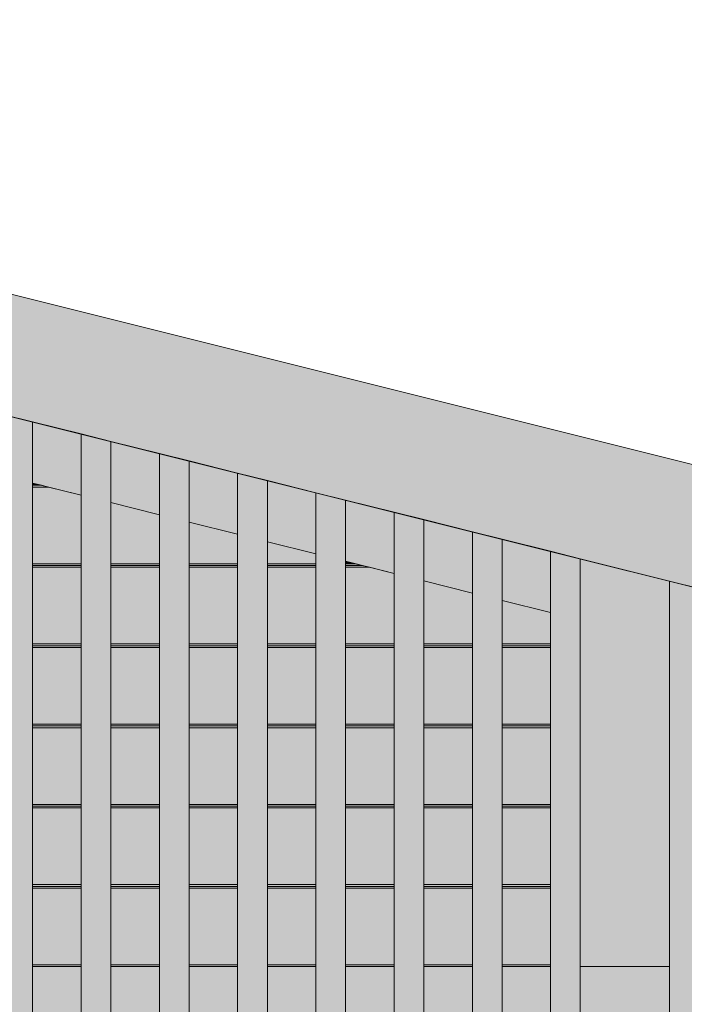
# Model space of a CAD drawing. Header units: millimetres. Extents: x 0 to 1517, y -116 to 725.
# Tile 151 of 256: x 765 to 776, y 307 to 323. Entities that reach past the tile are written whole.
import ezdxf

# ---------------------------------------------------------------- set-up
doc = ezdxf.new("R2010")
doc.units = ezdxf.units.MM
doc.layers.add('Ech.1_100', color=7, linetype='Continuous')
doc.styles.add('tahoma-z-r', font='txt', dxfattribs={"width": 0.704918})
doc.dimstyles.new('ISO-25', dxfattribs={"dimtxt": 2.5, "dimasz": 2.5, "dimexe": 1.25, "dimexo": 0.625, "dimtad": 1, "dimtxsty": 'Standard', "dimcen": 2.5, "dimadec": 0, "dimazin": 0, "dimtfac": 1, "dimtmove": 0, "dimatfit": 3, "dimfxl": 1, "dimarcsym": 0})

# ---------------------------------------------------------------- blocks, each defined once
blk = doc.blocks.new('cw-dimension-symbol2')
at = {"color": 0, "linetype": 'Continuous', "lineweight": -2}
for p, q in [((-0.5, -0.5), (0.5, 0.5)), ((-1, 0), (1, 0))]:
    blk.add_line(p, q, dxfattribs=at)
blk = doc.blocks.new('*D91')
at = {"layer": 'Defpoints', "color": 0}
for p in [(735.971, 334.007), (872.956, 301.823), (872.471, 299.882)]:
    blk.add_point(p, dxfattribs=at)
at = {"layer": 'Ech.1_100', "color": 0, "linetype": 'Continuous', "lineweight": -2}
for p, q in [((735.971, 334.007), (736.602, 336.53)), ((737.038, 335.802), (872.374, 301.968)), ((872.471, 299.882), (873.102, 302.405))]:
    blk.add_line(p, q, dxfattribs=at)
at = {"layer": 'Ech.1_100', "color": 0, "lineweight": -2, "xscale": 0.6000000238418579, "yscale": 0.6000000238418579, "zscale": 0.6000000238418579}
for p, rotation in [((736.456, 335.948), 165.9637565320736), ((872.956, 301.823), 345.9637565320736)]:
    blk.add_blockref('cw-dimension-symbol2', p, dxfattribs=dict(at, rotation=rotation))
at = {"layer": 'Ech.1_100', "color": 7, "linetype": 'Continuous', "lineweight": 5, "insert": (805.252, 321.068), "char_height": 2.5, "attachment_point": 5, "rotation": 345.9638, "style": 'tahoma-z-r'}
blk.add_mtext('14.07', dxfattribs=at)

msp = doc.modelspace()

# ---------------------------------------------------------------- hatches: boundary and pattern name
at = {"layer": 'Ech.1_100', "linetype": 'Continuous', "lineweight": 5, "true_color": 0xf7e0b3, "transparency": 33554687}
msp.add_hatch(color=254, dxfattribs=at).paths.add_polyline_path([(734.857, 324.227), (868.368, 290.849), (868.853, 292.789), (735.342, 326.167), (734.857, 324.227)])
at = {"layer": 'Ech.1_100', "linetype": 'Continuous', "lineweight": 5, "true_color": 0xeaddd7, "transparency": 33554687}
for points in [[(764.363, 293.15), (764.863, 293.15), (764.863, 316.725), (764.363, 316.85), (764.363, 293.15)], [(765.68, 293.15), (766.18, 293.15), (766.18, 316.396), (765.68, 316.521), (765.68, 293.15)], [(766.997, 293.15), (767.497, 293.15), (767.497, 316.067), (766.997, 316.192), (766.997, 293.15)], [(768.313, 293.15), (768.813, 293.15), (768.813, 315.737), (768.313, 315.862), (768.313, 293.15)], [(769.63, 293.15), (770.13, 293.15), (770.13, 315.408), (769.63, 315.533), (769.63, 293.15)], [(770.947, 293.15), (771.447, 293.15), (771.447, 315.079), (770.947, 315.204), (770.947, 293.15)], [(772.263, 293.15), (772.763, 293.15), (772.763, 314.75), (772.263, 314.875), (772.263, 293.15)], [(773.58, 293.15), (774.08, 293.15), (774.08, 314.421), (773.58, 314.546), (773.58, 293.15)], [(775.58, 290.857), (776.08, 290.857), (776.08, 313.921), (775.58, 314.046), (775.58, 290.857)]]:
    msp.add_hatch(color=254, dxfattribs=at).paths.add_polyline_path(points)
at = {"layer": 'Ech.1_100', "linetype": 'Continuous', "lineweight": 5, "true_color": 0xd4c4b3, "transparency": 33554687}
for points in [[(764.863, 315.694), (765.68, 315.49), (765.68, 316.521), (764.863, 316.725), (764.863, 315.694)], [(766.997, 316.192), (766.18, 316.396), (766.18, 315.365), (766.997, 315.161), (766.997, 316.192)], [(767.497, 315.036), (768.313, 314.832), (768.313, 315.862), (767.497, 316.067), (767.497, 315.036)], [(768.813, 314.707), (769.63, 314.503), (769.63, 315.533), (768.813, 315.737), (768.813, 314.707)], [(770.13, 314.378), (770.947, 314.173), (770.947, 315.204), (770.13, 315.408), (770.13, 314.378)], [(772.263, 314.875), (771.447, 315.079), (771.447, 314.048), (772.263, 313.844), (772.263, 314.875)], [(773.58, 314.546), (772.763, 314.75), (772.763, 313.719), (773.58, 313.515), (773.58, 314.546)], [(764.863, 306.357), (765.68, 306.357), (765.68, 307.557), (764.863, 307.557), (764.863, 306.357)], [(766.18, 306.357), (766.997, 306.357), (766.997, 307.557), (766.18, 307.557), (766.18, 306.357)], [(767.497, 306.357), (768.313, 306.357), (768.313, 307.557), (767.497, 307.557), (767.497, 306.357)], [(768.813, 306.357), (769.63, 306.357), (769.63, 307.557), (768.813, 307.557), (768.813, 306.357)], [(770.13, 306.357), (770.947, 306.357), (770.947, 307.557), (770.13, 307.557), (770.13, 306.357)], [(771.447, 306.357), (772.263, 306.357), (772.263, 307.557), (771.447, 307.557), (771.447, 306.357)], [(773.58, 307.557), (772.763, 307.557), (772.763, 306.357), (773.58, 306.357), (773.58, 307.557)], [(775.58, 307.557), (774.08, 307.557), (774.08, 306.357), (775.58, 306.357), (775.58, 307.557)]]:
    msp.add_hatch(color=9, dxfattribs=at).paths.add_polyline_path(points)
at = {"layer": 'Ech.1_100', "linetype": 'Continuous', "lineweight": 5, "true_color": 0xeae1d7, "transparency": 33554687}
for points in [[(764.863, 315.687), (764.891, 315.687), (764.863, 315.694), (764.863, 315.687)], [(764.863, 315.657), (765.011, 315.657), (764.891, 315.687), (764.863, 315.687), (764.863, 315.657)], [(764.863, 315.627), (765.131, 315.627), (765.011, 315.657), (764.863, 315.657), (764.863, 315.627)], [(764.863, 314.337), (765.68, 314.337), (765.68, 315.49), (765.131, 315.627), (764.863, 315.627), (764.863, 314.337)], [(766.18, 314.337), (766.997, 314.337), (766.997, 315.161), (766.18, 315.365), (766.18, 314.337)], [(767.497, 314.337), (768.313, 314.337), (768.313, 314.832), (767.497, 315.036), (767.497, 314.337)], [(768.813, 314.337), (769.63, 314.337), (769.63, 314.503), (768.813, 314.707), (768.813, 314.337)], [(764.863, 314.307), (765.68, 314.307), (765.68, 314.337), (764.863, 314.337), (764.863, 314.307)], [(766.18, 314.307), (766.997, 314.307), (766.997, 314.337), (766.18, 314.337), (766.18, 314.307)], [(767.497, 314.307), (768.313, 314.307), (768.313, 314.337), (767.497, 314.337), (767.497, 314.307)], [(768.813, 314.307), (769.63, 314.307), (769.63, 314.337), (768.813, 314.337), (768.813, 314.307)], [(770.13, 314.337), (770.291, 314.337), (770.13, 314.378), (770.13, 314.337)], [(770.13, 314.307), (770.411, 314.307), (770.291, 314.337), (770.13, 314.337), (770.13, 314.307)], [(764.863, 314.277), (765.68, 314.277), (765.68, 314.307), (764.863, 314.307), (764.863, 314.277)], [(765.68, 314.277), (764.863, 314.277), (764.863, 312.987), (765.68, 312.987), (765.68, 314.277)], [(766.18, 314.277), (766.997, 314.277), (766.997, 314.307), (766.18, 314.307), (766.18, 314.277)], [(766.997, 314.277), (766.18, 314.277), (766.18, 312.987), (766.997, 312.987), (766.997, 314.277)], [(767.497, 314.277), (768.313, 314.277), (768.313, 314.307), (767.497, 314.307), (767.497, 314.277)], [(768.313, 314.277), (767.497, 314.277), (767.497, 312.987), (768.313, 312.987), (768.313, 314.277)], [(768.813, 314.277), (769.63, 314.277), (769.63, 314.307), (768.813, 314.307), (768.813, 314.277)], [(769.63, 314.277), (768.813, 314.277), (768.813, 312.987), (769.63, 312.987), (769.63, 314.277)], [(770.13, 314.277), (770.531, 314.277), (770.411, 314.307), (770.13, 314.307), (770.13, 314.277)], [(770.13, 312.987), (770.947, 312.987), (770.947, 314.173), (770.531, 314.277), (770.13, 314.277), (770.13, 312.987)], [(771.447, 312.987), (772.263, 312.987), (772.263, 313.844), (771.447, 314.048), (771.447, 312.987)], [(772.763, 312.987), (773.58, 312.987), (773.58, 313.515), (772.763, 313.719), (772.763, 312.987)], [(764.863, 312.957), (765.68, 312.957), (765.68, 312.987), (764.863, 312.987), (764.863, 312.957)], [(764.863, 312.927), (765.68, 312.927), (765.68, 312.957), (764.863, 312.957), (764.863, 312.927)], [(765.68, 312.927), (764.863, 312.927), (764.863, 311.637), (765.68, 311.637), (765.68, 312.927)], [(766.18, 312.957), (766.997, 312.957), (766.997, 312.987), (766.18, 312.987), (766.18, 312.957)], [(766.18, 312.927), (766.997, 312.927), (766.997, 312.957), (766.18, 312.957), (766.18, 312.927)], [(766.997, 312.927), (766.18, 312.927), (766.18, 311.637), (766.997, 311.637), (766.997, 312.927)], [(767.497, 312.957), (768.313, 312.957), (768.313, 312.987), (767.497, 312.987), (767.497, 312.957)], [(767.497, 312.927), (768.313, 312.927), (768.313, 312.957), (767.497, 312.957), (767.497, 312.927)], [(768.313, 312.927), (767.497, 312.927), (767.497, 311.637), (768.313, 311.637), (768.313, 312.927)], [(768.813, 312.957), (769.63, 312.957), (769.63, 312.987), (768.813, 312.987), (768.813, 312.957)], [(768.813, 312.927), (769.63, 312.927), (769.63, 312.957), (768.813, 312.957), (768.813, 312.927)], [(769.63, 312.927), (768.813, 312.927), (768.813, 311.637), (769.63, 311.637), (769.63, 312.927)], [(770.13, 312.957), (770.947, 312.957), (770.947, 312.987), (770.13, 312.987), (770.13, 312.957)], [(770.13, 312.927), (770.947, 312.927), (770.947, 312.957), (770.13, 312.957), (770.13, 312.927)], [(770.947, 312.927), (770.13, 312.927), (770.13, 311.637), (770.947, 311.637), (770.947, 312.927)], [(771.447, 312.957), (772.263, 312.957), (772.263, 312.987), (771.447, 312.987), (771.447, 312.957)], [(771.447, 312.927), (772.263, 312.927), (772.263, 312.957), (771.447, 312.957), (771.447, 312.927)], [(772.263, 312.927), (771.447, 312.927), (771.447, 311.637), (772.263, 311.637), (772.263, 312.927)], [(772.763, 312.957), (773.58, 312.957), (773.58, 312.987), (772.763, 312.987), (772.763, 312.957)], [(772.763, 312.927), (773.58, 312.927), (773.58, 312.957), (772.763, 312.957), (772.763, 312.927)], [(773.58, 312.927), (772.763, 312.927), (772.763, 311.637), (773.58, 311.637), (773.58, 312.927)], [(764.863, 311.607), (765.68, 311.607), (765.68, 311.637), (764.863, 311.637), (764.863, 311.607)], [(764.863, 311.577), (765.68, 311.577), (765.68, 311.607), (764.863, 311.607), (764.863, 311.577)], [(765.68, 311.577), (764.863, 311.577), (764.863, 310.287), (765.68, 310.287), (765.68, 311.577)], [(766.18, 311.607), (766.997, 311.607), (766.997, 311.637), (766.18, 311.637), (766.18, 311.607)], [(766.18, 311.577), (766.997, 311.577), (766.997, 311.607), (766.18, 311.607), (766.18, 311.577)], [(766.997, 311.577), (766.18, 311.577), (766.18, 310.287), (766.997, 310.287), (766.997, 311.577)], [(767.497, 311.607), (768.313, 311.607), (768.313, 311.637), (767.497, 311.637), (767.497, 311.607)], [(767.497, 311.577), (768.313, 311.577), (768.313, 311.607), (767.497, 311.607), (767.497, 311.577)], [(768.313, 311.577), (767.497, 311.577), (767.497, 310.287), (768.313, 310.287), (768.313, 311.577)], [(768.813, 311.607), (769.63, 311.607), (769.63, 311.637), (768.813, 311.637), (768.813, 311.607)], [(768.813, 311.577), (769.63, 311.577), (769.63, 311.607), (768.813, 311.607), (768.813, 311.577)], [(769.63, 311.577), (768.813, 311.577), (768.813, 310.287), (769.63, 310.287), (769.63, 311.577)], [(770.13, 311.607), (770.947, 311.607), (770.947, 311.637), (770.13, 311.637), (770.13, 311.607)], [(770.13, 311.577), (770.947, 311.577), (770.947, 311.607), (770.13, 311.607), (770.13, 311.577)], [(770.947, 311.577), (770.13, 311.577), (770.13, 310.287), (770.947, 310.287), (770.947, 311.577)], [(771.447, 311.607), (772.263, 311.607), (772.263, 311.637), (771.447, 311.637), (771.447, 311.607)], [(771.447, 311.577), (772.263, 311.577), (772.263, 311.607), (771.447, 311.607), (771.447, 311.577)], [(772.263, 311.577), (771.447, 311.577), (771.447, 310.287), (772.263, 310.287), (772.263, 311.577)], [(772.763, 311.607), (773.58, 311.607), (773.58, 311.637), (772.763, 311.637), (772.763, 311.607)], [(772.763, 311.577), (773.58, 311.577), (773.58, 311.607), (772.763, 311.607), (772.763, 311.577)], [(773.58, 311.577), (772.763, 311.577), (772.763, 310.287), (773.58, 310.287), (773.58, 311.577)], [(764.863, 310.257), (765.68, 310.257), (765.68, 310.287), (764.863, 310.287), (764.863, 310.257)], [(765.68, 310.257), (764.863, 310.257), (764.863, 310.227), (765.68, 310.227), (765.68, 310.257)], [(765.68, 310.227), (764.863, 310.227), (764.863, 308.937), (765.68, 308.937), (765.68, 310.227)], [(766.18, 310.257), (766.997, 310.257), (766.997, 310.287), (766.18, 310.287), (766.18, 310.257)], [(766.997, 310.257), (766.18, 310.257), (766.18, 310.227), (766.997, 310.227), (766.997, 310.257)], [(766.997, 310.227), (766.18, 310.227), (766.18, 308.937), (766.997, 308.937), (766.997, 310.227)], [(767.497, 310.257), (768.313, 310.257), (768.313, 310.287), (767.497, 310.287), (767.497, 310.257)], [(768.313, 310.257), (767.497, 310.257), (767.497, 310.227), (768.313, 310.227), (768.313, 310.257)], [(768.313, 310.227), (767.497, 310.227), (767.497, 308.937), (768.313, 308.937), (768.313, 310.227)], [(768.813, 310.257), (769.63, 310.257), (769.63, 310.287), (768.813, 310.287), (768.813, 310.257)], [(769.63, 310.257), (768.813, 310.257), (768.813, 310.227), (769.63, 310.227), (769.63, 310.257)], [(769.63, 310.227), (768.813, 310.227), (768.813, 308.937), (769.63, 308.937), (769.63, 310.227)], [(770.13, 310.257), (770.947, 310.257), (770.947, 310.287), (770.13, 310.287), (770.13, 310.257)], [(770.947, 310.257), (770.13, 310.257), (770.13, 310.227), (770.947, 310.227), (770.947, 310.257)], [(770.947, 310.227), (770.13, 310.227), (770.13, 308.937), (770.947, 308.937), (770.947, 310.227)], [(771.447, 310.257), (772.263, 310.257), (772.263, 310.287), (771.447, 310.287), (771.447, 310.257)], [(772.263, 310.257), (771.447, 310.257), (771.447, 310.227), (772.263, 310.227), (772.263, 310.257)], [(772.263, 310.227), (771.447, 310.227), (771.447, 308.937), (772.263, 308.937), (772.263, 310.227)], [(772.763, 310.257), (773.58, 310.257), (773.58, 310.287), (772.763, 310.287), (772.763, 310.257)], [(773.58, 310.257), (772.763, 310.257), (772.763, 310.227), (773.58, 310.227), (773.58, 310.257)], [(773.58, 310.227), (772.763, 310.227), (772.763, 308.937), (773.58, 308.937), (773.58, 310.227)], [(764.863, 308.907), (765.68, 308.907), (765.68, 308.937), (764.863, 308.937), (764.863, 308.907)], [(764.863, 308.877), (765.68, 308.877), (765.68, 308.907), (764.863, 308.907), (764.863, 308.877)], [(765.68, 308.877), (764.863, 308.877), (764.863, 307.587), (765.68, 307.587), (765.68, 308.877)], [(766.18, 308.907), (766.997, 308.907), (766.997, 308.937), (766.18, 308.937), (766.18, 308.907)], [(766.18, 308.877), (766.997, 308.877), (766.997, 308.907), (766.18, 308.907), (766.18, 308.877)], [(766.997, 308.877), (766.18, 308.877), (766.18, 307.587), (766.997, 307.587), (766.997, 308.877)], [(767.497, 308.907), (768.313, 308.907), (768.313, 308.937), (767.497, 308.937), (767.497, 308.907)], [(767.497, 308.877), (768.313, 308.877), (768.313, 308.907), (767.497, 308.907), (767.497, 308.877)], [(768.313, 308.877), (767.497, 308.877), (767.497, 307.587), (768.313, 307.587), (768.313, 308.877)], [(768.813, 308.907), (769.63, 308.907), (769.63, 308.937), (768.813, 308.937), (768.813, 308.907)], [(768.813, 308.877), (769.63, 308.877), (769.63, 308.907), (768.813, 308.907), (768.813, 308.877)], [(769.63, 308.877), (768.813, 308.877), (768.813, 307.587), (769.63, 307.587), (769.63, 308.877)], [(770.13, 308.907), (770.947, 308.907), (770.947, 308.937), (770.13, 308.937), (770.13, 308.907)], [(770.13, 308.877), (770.947, 308.877), (770.947, 308.907), (770.13, 308.907), (770.13, 308.877)], [(770.947, 308.877), (770.13, 308.877), (770.13, 307.587), (770.947, 307.587), (770.947, 308.877)], [(771.447, 308.907), (772.263, 308.907), (772.263, 308.937), (771.447, 308.937), (771.447, 308.907)], [(771.447, 308.877), (772.263, 308.877), (772.263, 308.907), (771.447, 308.907), (771.447, 308.877)], [(772.263, 308.877), (771.447, 308.877), (771.447, 307.587), (772.263, 307.587), (772.263, 308.877)], [(772.763, 308.907), (773.58, 308.907), (773.58, 308.937), (772.763, 308.937), (772.763, 308.907)], [(772.763, 308.877), (773.58, 308.877), (773.58, 308.907), (772.763, 308.907), (772.763, 308.877)], [(773.58, 308.877), (772.763, 308.877), (772.763, 307.587), (773.58, 307.587), (773.58, 308.877)], [(765.68, 307.587), (764.863, 307.587), (764.863, 307.557), (765.68, 307.557), (765.68, 307.587)], [(766.997, 307.587), (766.18, 307.587), (766.18, 307.557), (766.997, 307.557), (766.997, 307.587)], [(768.313, 307.587), (767.497, 307.587), (767.497, 307.557), (768.313, 307.557), (768.313, 307.587)], [(769.63, 307.587), (768.813, 307.587), (768.813, 307.557), (769.63, 307.557), (769.63, 307.587)], [(770.947, 307.587), (770.13, 307.587), (770.13, 307.557), (770.947, 307.557), (770.947, 307.587)], [(772.263, 307.587), (771.447, 307.587), (771.447, 307.557), (772.263, 307.557), (772.263, 307.587)], [(773.58, 307.587), (772.763, 307.587), (772.763, 307.557), (773.58, 307.557), (773.58, 307.587)]]:
    msp.add_hatch(color=254, dxfattribs=at).paths.add_polyline_path(points)
at = {"layer": 'Ech.1_100', "linetype": 'Continuous', "lineweight": 5, "true_color": 0xe0c8b3, "transparency": 33554687}
msp.add_hatch(color=9, dxfattribs=at).paths.add_polyline_path([(774.08, 307.557), (775.58, 307.557), (775.58, 314.046), (774.08, 314.421), (774.08, 307.557)])

# ---------------------------------------------------------------- linework, layer by layer
at = {"layer": 'Ech.1_100', "color": 7, "linetype": 'Continuous', "lineweight": 5}
for points in [[(734.857, 324.227), (868.368, 290.849), (868.853, 292.789), (735.342, 326.167), (734.857, 324.227)], [(764.363, 293.15), (764.863, 293.15), (764.863, 316.725), (764.363, 316.85), (764.363, 293.15)], [(764.863, 315.694), (765.68, 315.49), (765.68, 316.521), (764.863, 316.725), (764.863, 315.694)], [(765.68, 293.15), (766.18, 293.15), (766.18, 316.396), (765.68, 316.521), (765.68, 293.15)], [(766.997, 316.192), (766.18, 316.396), (766.18, 315.365), (766.997, 315.161), (766.997, 316.192)], [(766.997, 293.15), (767.497, 293.15), (767.497, 316.067), (766.997, 316.192), (766.997, 293.15)], [(767.497, 315.036), (768.313, 314.832), (768.313, 315.862), (767.497, 316.067), (767.497, 315.036)], [(768.313, 293.15), (768.813, 293.15), (768.813, 315.737), (768.313, 315.862), (768.313, 293.15)], [(764.863, 315.687), (764.891, 315.687), (764.863, 315.694), (764.863, 315.687)], [(764.863, 315.657), (765.011, 315.657), (764.891, 315.687), (764.863, 315.687), (764.863, 315.657)], [(764.863, 315.627), (765.131, 315.627), (765.011, 315.657), (764.863, 315.657), (764.863, 315.627)], [(768.813, 314.707), (769.63, 314.503), (769.63, 315.533), (768.813, 315.737), (768.813, 314.707)], [(764.863, 314.337), (765.68, 314.337), (765.68, 315.49), (765.131, 315.627), (764.863, 315.627), (764.863, 314.337)], [(769.63, 293.15), (770.13, 293.15), (770.13, 315.408), (769.63, 315.533), (769.63, 293.15)], [(766.18, 314.337), (766.997, 314.337), (766.997, 315.161), (766.18, 315.365), (766.18, 314.337)], [(770.13, 314.378), (770.947, 314.173), (770.947, 315.204), (770.13, 315.408), (770.13, 314.378)], [(770.947, 293.15), (771.447, 293.15), (771.447, 315.079), (770.947, 315.204), (770.947, 293.15)], [(767.497, 314.337), (768.313, 314.337), (768.313, 314.832), (767.497, 315.036), (767.497, 314.337)], [(772.263, 314.875), (771.447, 315.079), (771.447, 314.048), (772.263, 313.844), (772.263, 314.875)], [(772.263, 293.15), (772.763, 293.15), (772.763, 314.75), (772.263, 314.875), (772.263, 293.15)], [(768.813, 314.337), (769.63, 314.337), (769.63, 314.503), (768.813, 314.707), (768.813, 314.337)], [(773.58, 314.546), (772.763, 314.75), (772.763, 313.719), (773.58, 313.515), (773.58, 314.546)], [(773.58, 293.15), (774.08, 293.15), (774.08, 314.421), (773.58, 314.546), (773.58, 293.15)], [(764.863, 314.307), (765.68, 314.307), (765.68, 314.337), (764.863, 314.337), (764.863, 314.307)], [(766.18, 314.307), (766.997, 314.307), (766.997, 314.337), (766.18, 314.337), (766.18, 314.307)], [(767.497, 314.307), (768.313, 314.307), (768.313, 314.337), (767.497, 314.337), (767.497, 314.307)], [(768.813, 314.307), (769.63, 314.307), (769.63, 314.337), (768.813, 314.337), (768.813, 314.307)], [(770.13, 314.337), (770.291, 314.337), (770.13, 314.378), (770.13, 314.337)], [(770.13, 314.307), (770.411, 314.307), (770.291, 314.337), (770.13, 314.337), (770.13, 314.307)], [(774.08, 307.557), (775.58, 307.557), (775.58, 314.046), (774.08, 314.421), (774.08, 307.557)], [(764.863, 314.277), (765.68, 314.277), (765.68, 314.307), (764.863, 314.307), (764.863, 314.277)], [(765.68, 314.277), (764.863, 314.277), (764.863, 312.987), (765.68, 312.987), (765.68, 314.277)], [(766.18, 314.277), (766.997, 314.277), (766.997, 314.307), (766.18, 314.307), (766.18, 314.277)], [(766.997, 314.277), (766.18, 314.277), (766.18, 312.987), (766.997, 312.987), (766.997, 314.277)], [(767.497, 314.277), (768.313, 314.277), (768.313, 314.307), (767.497, 314.307), (767.497, 314.277)], [(768.313, 314.277), (767.497, 314.277), (767.497, 312.987), (768.313, 312.987), (768.313, 314.277)], [(768.813, 314.277), (769.63, 314.277), (769.63, 314.307), (768.813, 314.307), (768.813, 314.277)], [(769.63, 314.277), (768.813, 314.277), (768.813, 312.987), (769.63, 312.987), (769.63, 314.277)], [(770.13, 314.277), (770.531, 314.277), (770.411, 314.307), (770.13, 314.307), (770.13, 314.277)], [(770.13, 312.987), (770.947, 312.987), (770.947, 314.173), (770.531, 314.277), (770.13, 314.277), (770.13, 312.987)], [(771.447, 312.987), (772.263, 312.987), (772.263, 313.844), (771.447, 314.048), (771.447, 312.987)], [(775.58, 290.857), (776.08, 290.857), (776.08, 313.921), (775.58, 314.046), (775.58, 290.857)], [(772.763, 312.987), (773.58, 312.987), (773.58, 313.515), (772.763, 313.719), (772.763, 312.987)], [(764.863, 312.957), (765.68, 312.957), (765.68, 312.987), (764.863, 312.987), (764.863, 312.957)], [(764.863, 312.927), (765.68, 312.927), (765.68, 312.957), (764.863, 312.957), (764.863, 312.927)], [(765.68, 312.927), (764.863, 312.927), (764.863, 311.637), (765.68, 311.637), (765.68, 312.927)], [(766.18, 312.957), (766.997, 312.957), (766.997, 312.987), (766.18, 312.987), (766.18, 312.957)], [(766.18, 312.927), (766.997, 312.927), (766.997, 312.957), (766.18, 312.957), (766.18, 312.927)], [(766.997, 312.927), (766.18, 312.927), (766.18, 311.637), (766.997, 311.637), (766.997, 312.927)], [(767.497, 312.957), (768.313, 312.957), (768.313, 312.987), (767.497, 312.987), (767.497, 312.957)], [(767.497, 312.927), (768.313, 312.927), (768.313, 312.957), (767.497, 312.957), (767.497, 312.927)], [(768.313, 312.927), (767.497, 312.927), (767.497, 311.637), (768.313, 311.637), (768.313, 312.927)], [(768.813, 312.957), (769.63, 312.957), (769.63, 312.987), (768.813, 312.987), (768.813, 312.957)], [(768.813, 312.927), (769.63, 312.927), (769.63, 312.957), (768.813, 312.957), (768.813, 312.927)], [(769.63, 312.927), (768.813, 312.927), (768.813, 311.637), (769.63, 311.637), (769.63, 312.927)], [(770.13, 312.957), (770.947, 312.957), (770.947, 312.987), (770.13, 312.987), (770.13, 312.957)], [(770.13, 312.927), (770.947, 312.927), (770.947, 312.957), (770.13, 312.957), (770.13, 312.927)], [(770.947, 312.927), (770.13, 312.927), (770.13, 311.637), (770.947, 311.637), (770.947, 312.927)], [(771.447, 312.957), (772.263, 312.957), (772.263, 312.987), (771.447, 312.987), (771.447, 312.957)], [(771.447, 312.927), (772.263, 312.927), (772.263, 312.957), (771.447, 312.957), (771.447, 312.927)], [(772.263, 312.927), (771.447, 312.927), (771.447, 311.637), (772.263, 311.637), (772.263, 312.927)], [(772.763, 312.957), (773.58, 312.957), (773.58, 312.987), (772.763, 312.987), (772.763, 312.957)], [(772.763, 312.927), (773.58, 312.927), (773.58, 312.957), (772.763, 312.957), (772.763, 312.927)], [(773.58, 312.927), (772.763, 312.927), (772.763, 311.637), (773.58, 311.637), (773.58, 312.927)], [(764.863, 311.607), (765.68, 311.607), (765.68, 311.637), (764.863, 311.637), (764.863, 311.607)], [(764.863, 311.577), (765.68, 311.577), (765.68, 311.607), (764.863, 311.607), (764.863, 311.577)], [(765.68, 311.577), (764.863, 311.577), (764.863, 310.287), (765.68, 310.287), (765.68, 311.577)], [(766.18, 311.607), (766.997, 311.607), (766.997, 311.637), (766.18, 311.637), (766.18, 311.607)], [(766.18, 311.577), (766.997, 311.577), (766.997, 311.607), (766.18, 311.607), (766.18, 311.577)], [(766.997, 311.577), (766.18, 311.577), (766.18, 310.287), (766.997, 310.287), (766.997, 311.577)], [(767.497, 311.607), (768.313, 311.607), (768.313, 311.637), (767.497, 311.637), (767.497, 311.607)], [(767.497, 311.577), (768.313, 311.577), (768.313, 311.607), (767.497, 311.607), (767.497, 311.577)], [(768.313, 311.577), (767.497, 311.577), (767.497, 310.287), (768.313, 310.287), (768.313, 311.577)], [(768.813, 311.607), (769.63, 311.607), (769.63, 311.637), (768.813, 311.637), (768.813, 311.607)], [(768.813, 311.577), (769.63, 311.577), (769.63, 311.607), (768.813, 311.607), (768.813, 311.577)], [(769.63, 311.577), (768.813, 311.577), (768.813, 310.287), (769.63, 310.287), (769.63, 311.577)], [(770.13, 311.607), (770.947, 311.607), (770.947, 311.637), (770.13, 311.637), (770.13, 311.607)], [(770.13, 311.577), (770.947, 311.577), (770.947, 311.607), (770.13, 311.607), (770.13, 311.577)], [(770.947, 311.577), (770.13, 311.577), (770.13, 310.287), (770.947, 310.287), (770.947, 311.577)], [(771.447, 311.607), (772.263, 311.607), (772.263, 311.637), (771.447, 311.637), (771.447, 311.607)], [(771.447, 311.577), (772.263, 311.577), (772.263, 311.607), (771.447, 311.607), (771.447, 311.577)], [(772.263, 311.577), (771.447, 311.577), (771.447, 310.287), (772.263, 310.287), (772.263, 311.577)], [(772.763, 311.607), (773.58, 311.607), (773.58, 311.637), (772.763, 311.637), (772.763, 311.607)], [(772.763, 311.577), (773.58, 311.577), (773.58, 311.607), (772.763, 311.607), (772.763, 311.577)], [(773.58, 311.577), (772.763, 311.577), (772.763, 310.287), (773.58, 310.287), (773.58, 311.577)], [(764.863, 310.257), (765.68, 310.257), (765.68, 310.287), (764.863, 310.287), (764.863, 310.257)], [(765.68, 310.257), (764.863, 310.257), (764.863, 310.227), (765.68, 310.227), (765.68, 310.257)], [(765.68, 310.227), (764.863, 310.227), (764.863, 308.937), (765.68, 308.937), (765.68, 310.227)], [(766.18, 310.257), (766.997, 310.257), (766.997, 310.287), (766.18, 310.287), (766.18, 310.257)], [(766.997, 310.257), (766.18, 310.257), (766.18, 310.227), (766.997, 310.227), (766.997, 310.257)], [(766.997, 310.227), (766.18, 310.227), (766.18, 308.937), (766.997, 308.937), (766.997, 310.227)], [(767.497, 310.257), (768.313, 310.257), (768.313, 310.287), (767.497, 310.287), (767.497, 310.257)], [(768.313, 310.257), (767.497, 310.257), (767.497, 310.227), (768.313, 310.227), (768.313, 310.257)], [(768.313, 310.227), (767.497, 310.227), (767.497, 308.937), (768.313, 308.937), (768.313, 310.227)], [(768.813, 310.257), (769.63, 310.257), (769.63, 310.287), (768.813, 310.287), (768.813, 310.257)], [(769.63, 310.257), (768.813, 310.257), (768.813, 310.227), (769.63, 310.227), (769.63, 310.257)], [(769.63, 310.227), (768.813, 310.227), (768.813, 308.937), (769.63, 308.937), (769.63, 310.227)], [(770.13, 310.257), (770.947, 310.257), (770.947, 310.287), (770.13, 310.287), (770.13, 310.257)], [(770.947, 310.257), (770.13, 310.257), (770.13, 310.227), (770.947, 310.227), (770.947, 310.257)], [(770.947, 310.227), (770.13, 310.227), (770.13, 308.937), (770.947, 308.937), (770.947, 310.227)], [(771.447, 310.257), (772.263, 310.257), (772.263, 310.287), (771.447, 310.287), (771.447, 310.257)], [(772.263, 310.257), (771.447, 310.257), (771.447, 310.227), (772.263, 310.227), (772.263, 310.257)], [(772.263, 310.227), (771.447, 310.227), (771.447, 308.937), (772.263, 308.937), (772.263, 310.227)], [(772.763, 310.257), (773.58, 310.257), (773.58, 310.287), (772.763, 310.287), (772.763, 310.257)], [(773.58, 310.257), (772.763, 310.257), (772.763, 310.227), (773.58, 310.227), (773.58, 310.257)], [(773.58, 310.227), (772.763, 310.227), (772.763, 308.937), (773.58, 308.937), (773.58, 310.227)], [(764.863, 308.907), (765.68, 308.907), (765.68, 308.937), (764.863, 308.937), (764.863, 308.907)], [(764.863, 308.877), (765.68, 308.877), (765.68, 308.907), (764.863, 308.907), (764.863, 308.877)], [(765.68, 308.877), (764.863, 308.877), (764.863, 307.587), (765.68, 307.587), (765.68, 308.877)], [(766.18, 308.907), (766.997, 308.907), (766.997, 308.937), (766.18, 308.937), (766.18, 308.907)], [(766.18, 308.877), (766.997, 308.877), (766.997, 308.907), (766.18, 308.907), (766.18, 308.877)], [(766.997, 308.877), (766.18, 308.877), (766.18, 307.587), (766.997, 307.587), (766.997, 308.877)], [(767.497, 308.907), (768.313, 308.907), (768.313, 308.937), (767.497, 308.937), (767.497, 308.907)], [(767.497, 308.877), (768.313, 308.877), (768.313, 308.907), (767.497, 308.907), (767.497, 308.877)], [(768.313, 308.877), (767.497, 308.877), (767.497, 307.587), (768.313, 307.587), (768.313, 308.877)], [(768.813, 308.907), (769.63, 308.907), (769.63, 308.937), (768.813, 308.937), (768.813, 308.907)], [(768.813, 308.877), (769.63, 308.877), (769.63, 308.907), (768.813, 308.907), (768.813, 308.877)], [(769.63, 308.877), (768.813, 308.877), (768.813, 307.587), (769.63, 307.587), (769.63, 308.877)], [(770.13, 308.907), (770.947, 308.907), (770.947, 308.937), (770.13, 308.937), (770.13, 308.907)], [(770.13, 308.877), (770.947, 308.877), (770.947, 308.907), (770.13, 308.907), (770.13, 308.877)], [(770.947, 308.877), (770.13, 308.877), (770.13, 307.587), (770.947, 307.587), (770.947, 308.877)], [(771.447, 308.907), (772.263, 308.907), (772.263, 308.937), (771.447, 308.937), (771.447, 308.907)], [(771.447, 308.877), (772.263, 308.877), (772.263, 308.907), (771.447, 308.907), (771.447, 308.877)], [(772.263, 308.877), (771.447, 308.877), (771.447, 307.587), (772.263, 307.587), (772.263, 308.877)], [(772.763, 308.907), (773.58, 308.907), (773.58, 308.937), (772.763, 308.937), (772.763, 308.907)], [(772.763, 308.877), (773.58, 308.877), (773.58, 308.907), (772.763, 308.907), (772.763, 308.877)], [(773.58, 308.877), (772.763, 308.877), (772.763, 307.587), (773.58, 307.587), (773.58, 308.877)], [(765.68, 307.587), (764.863, 307.587), (764.863, 307.557), (765.68, 307.557), (765.68, 307.587)], [(764.863, 306.357), (765.68, 306.357), (765.68, 307.557), (764.863, 307.557), (764.863, 306.357)], [(766.997, 307.587), (766.18, 307.587), (766.18, 307.557), (766.997, 307.557), (766.997, 307.587)], [(766.18, 306.357), (766.997, 306.357), (766.997, 307.557), (766.18, 307.557), (766.18, 306.357)], [(768.313, 307.587), (767.497, 307.587), (767.497, 307.557), (768.313, 307.557), (768.313, 307.587)], [(767.497, 306.357), (768.313, 306.357), (768.313, 307.557), (767.497, 307.557), (767.497, 306.357)], [(769.63, 307.587), (768.813, 307.587), (768.813, 307.557), (769.63, 307.557), (769.63, 307.587)], [(768.813, 306.357), (769.63, 306.357), (769.63, 307.557), (768.813, 307.557), (768.813, 306.357)], [(770.947, 307.587), (770.13, 307.587), (770.13, 307.557), (770.947, 307.557), (770.947, 307.587)], [(770.13, 306.357), (770.947, 306.357), (770.947, 307.557), (770.13, 307.557), (770.13, 306.357)], [(772.263, 307.587), (771.447, 307.587), (771.447, 307.557), (772.263, 307.557), (772.263, 307.587)], [(771.447, 306.357), (772.263, 306.357), (772.263, 307.557), (771.447, 307.557), (771.447, 306.357)], [(773.58, 307.587), (772.763, 307.587), (772.763, 307.557), (773.58, 307.557), (773.58, 307.587)], [(773.58, 307.557), (772.763, 307.557), (772.763, 306.357), (773.58, 306.357), (773.58, 307.557)], [(775.58, 307.557), (774.08, 307.557), (774.08, 306.357), (775.58, 306.357), (775.58, 307.557)]]:
    msp.add_lwpolyline(points, close=True, dxfattribs=at)

# ---------------------------------------------------------------- dimensions: what is measured, and where the dimension line sits
dim = msp.add_linear_dim(base=(872.956, 301.823), p1=(735.971, 334.007), p2=(872.471, 299.882), angle=345.9638, text='14.07', dimstyle='ISO-25', override={"dimtxt": 2.5, "dimasz": 0.6, "dimexe": 0.6, "dimexo": 0, "dimgap": 0, "dimdec": 2, "dimlfac": 1, "dimtxsty": 'tahoma-z-r', "dimblk": 'cw-dimension-symbol2', "dimclrt": 7, "dimtmove": 2}, dxfattribs=at)
dim.commit()
dim.dimension.update_dxf_attribs({"geometry": '*D91', "text_midpoint": (805.252, 321.068), "dimtype": 161, "text_rotation": -14.0362})

doc.saveas('drawing.dxf')
